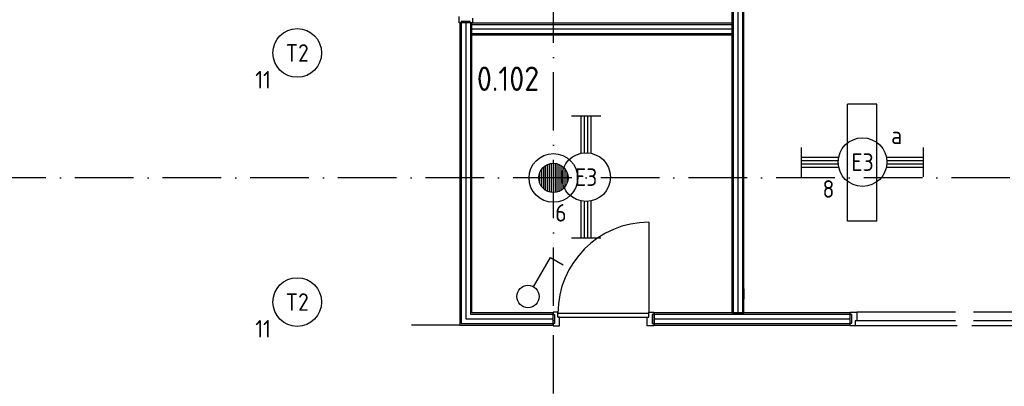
# Model space of a CAD drawing. Header units: millimetres. Extents: x 90707 to 259985, y -1262 to 84291.
# Tile 59 of 85: x 175866 to 185976, y 55669 to 59432. Entities that reach past the tile are written whole.
import ezdxf
from ezdxf.enums import TextEntityAlignment as Align

# ---------------------------------------------------------------- set-up
doc = ezdxf.new("R2010")
doc.units = ezdxf.units.MM
doc.header["$LTSCALE"] = 100
doc.linetypes.add('DASHDOT', pattern=[9, 6, -1.5, 0, -1.5])
doc.layers.get('0').update_dxf_attribs({"linetype": 'CONTINUOUS'})
for name, color, linetype in [('AL$7----_STRAMIEN', 1, 'DASHDOT'), ('AL$8----_HULPKOLOM', 2, 'CONTINUOUS'), ('AL$8----_HULPLIJNEN', 2, 'CONTINUOUS'), ('AL22----_BINNENWAND', 7, 'CONTINUOUS'), ('AL28----_KONSTRUKTIE', 3, 'CONTINUOUS'), ('AL32----_BINNENKOZ', 7, 'CONTINUOUS'), ('AL32----_DRAAIRICHTING', 1, 'CONTINUOUS'), ('ALL-----_REFLIJNEN', 8, 'CONTINUOUS'), ('ALXAA---_GEWBETON', 12, 'CONTINUOUS'), ('ARMATUUR', 8, 'CONTINUOUS'), ('EB63101-_ATTRIB', 2, 'CONTINUOUS'), ('EL63101-_LICHT-ARM', 3, 'CONTINUOUS'), ('EL63102-_LICHT-SCH', 3, 'CONTINUOUS'), ('EL6441--_DATACOM', 3, 'CONTINUOUS'), ('GEBOUWLABEL', 4, 'CONTINUOUS'), ('INHOUD', 7, 'CONTINUOUS'), ('OMSCHRIJVING', 7, 'CONTINUOUS'), ('OPPERVLAK', 7, 'CONTINUOUS'), ('VOLGNUMMER', 7, 'CONTINUOUS')]:
    doc.layers.add(name, color=color, linetype=linetype)
doc.styles.add('1_8', font='ISO', dxfattribs={"height": 1.8})
doc.styles.add('NORATT', font='isocp.shx')
doc.styles.get("Standard").update_dxf_attribs({"font": 'iso.shx'})

# ---------------------------------------------------------------- blocks, each defined once
blk = doc.blocks.new('EJ3T20')
at = {"color": 0}
for p, q in [((-6.25, -1.5), (-6.25, 1.5)), ((-6.25, -1.5), (-6.25, 1.5)), ((6.25, -1.5), (6.25, 1.5)), ((6.25, -1.5), (6.25, 1.5)), ((-6.25, 0.52), (-2.44, 0.52)), ((-6.25, 0.52), (-2.44, 0.52)), ((-6.25, 0.17), (-2.49, 0.17)), ((-6.25, 0.17), (-2.49, 0.17)), ((2.44, 0.52), (6.25, 0.52)), ((2.44, 0.52), (6.25, 0.52)), ((2.49, 0.17), (6.25, 0.17)), ((2.49, 0.17), (6.25, 0.17)), ((-6.25, -0.17), (-2.49, -0.17)), ((-6.25, -0.17), (-2.49, -0.17)), ((-6.25, -0.52), (-2.44, -0.52)), ((-6.25, -0.52), (-2.44, -0.52)), ((2.44, -0.52), (6.25, -0.52)), ((2.44, -0.52), (6.25, -0.52)), ((2.49, -0.17), (6.25, -0.17)), ((2.49, -0.17), (6.25, -0.17))]:
    blk.add_line(p, q, dxfattribs=at)
blk.add_circle((0, 0), 2.5, dxfattribs=at)
blk.add_circle((0, 0), 2.5, dxfattribs=at)
at = {"style": 'NORATT', "flags": 9}
blk.add_attdef('GELIJK', text='', height=1.8, dxfattribs=at).set_placement((3.5, 5), align=Align.MIDDLE_CENTER)
at = {"color": 6}
for tag, style, flags, p in [('SCHAK', 'NORATT', 8, (3.5, 2.75)), ('SCHAK', '1_8', 8, (3.5, 2.75)), ('A_CODE', 'NORATT', 8, (0, 0)), ('A_CODE', '1_8', 8, (0, 0)), ('GROEP', 'NORATT', 8, (-3.5, -2.75)), ('GROEP', '1_8', 8, (-3.5, -2.75)), ('KAST', 'NORATT', 9, (3.5, -2.75)), ('KAST', '1_8', 9, (3.5, -2.75))]:
    blk.add_attdef(tag, text='', height=1.8, dxfattribs=dict(at, style=style, flags=flags)).set_placement(p, align=Align.MIDDLE)
blk = doc.blocks.new('ES3S1')
blk.add_lwpolyline([(0.58, 1), (2.31, 4), (3.61, 3.25)])
blk.add_lwpolyline([(0.58, 1), (2.31, 4), (3.61, 3.25)])
blk.add_lwpolyline([(0.58, 1), (2.31, 4), (3.61, 3.25)])
blk.add_lwpolyline([(0.58, 1), (2.31, 4), (3.61, 3.25)])
blk.add_circle((0, 0), 1.15)
blk.add_circle((0, 0), 1.15)
blk.add_circle((0, 0), 1.15)
blk.add_circle((0, 0), 1.15)
for tag, style, flags, p in [('SCHAK', 'NORATT', 8, (3, 5.5)), ('SCHAK', '1_8', 8, (3, 5.5)), ('SCHAK', 'NORATT', 8, (3, 5.5)), ('KAST', 'NORATT', 9, (-3, 0.5)), ('KAST', '1_8', 9, (-3, 0.5)), ('KAST', 'NORATT', 9, (-3, 0.5)), ('M_CODE', 'NORATT', 9, (0, 0)), ('M_CODE', '1_8', 9, (0, 0)), ('M_CODE', 'NORATT', 9, (0, 0)), ('DOEL', 'NORATT', 9, (-3, -2)), ('DOEL', '1_8', 9, (-3, -2)), ('DOEL', 'NORATT', 9, (-3, -2)), ('GROEP', 'NORATT', 9, (-3, -4.5)), ('GROEP', '1_8', 9, (-3, -4.5)), ('GROEP', 'NORATT', 9, (-3, -4.5))]:
    blk.add_attdef(tag, text='', height=1.8, dxfattribs=dict(style=style, flags=flags)).set_placement(p, align=Align.MIDDLE_CENTER)
blk = doc.blocks.new('ES3G00')
blk.add_circle((0, 0), 2.5)
at = {"color": 6, "style": '1_8'}
for tag, flags, p in [('SCHAK', 8, (3.5, 2.75)), ('A_CODE', 8, (0, 0)), ('GROEP', 8, (-3.5, -2.75)), ('KAST', 9, (3.5, -2.75))]:
    blk.add_attdef(tag, text='', height=1.8, dxfattribs=dict(at, flags=flags)).set_placement(p, align=Align.MIDDLE)
blk = doc.blocks.new('GEBOUWLABEL')
at = {"layer": 'VOLGNUMMER'}
blk.add_lwpolyline([(-4, -1), (4, -1), (4, 1), (-4, 1)], close=True, dxfattribs=at)
at = {"color": 0, "linetype": 'ByBlock', "flags": 1}
for tag, p in [('OPPERVLAKTESOORT', (0.5, 8)), ('TERREIN', (0.5, 6.5)), ('GEBOUW', (0.5, 5)), ('GEBRUIKSFUNCTIE', (0.5, 3.5)), ('BOUWLAAG', (0.5, 2)), ('HOOGTE', (0, -6.5)), ('RUIMTEFUNCTIE', (0, -8))]:
    blk.add_attdef(tag, text='', height=1, dxfattribs=at).set_placement(p, align=Align.MIDDLE_CENTER)
at = {"layer": 'INHOUD', "color": 0, "linetype": 'ByBlock'}
blk.add_attdef('INHOUD', text='', height=1, dxfattribs=at).set_placement((0, -5), align=Align.MIDDLE_CENTER)
at = {"layer": 'OMSCHRIJVING', "color": 0, "linetype": 'ByBlock'}
blk.add_attdef('OMSCHRIJVING', text='', height=1, dxfattribs=at).set_placement((0, -2), align=Align.MIDDLE_CENTER)
at = {"layer": 'OPPERVLAK', "color": 0, "linetype": 'ByBlock'}
blk.add_attdef('OPPERVLAK', text='', height=1, dxfattribs=at).set_placement((0, -3.5), align=Align.MIDDLE_CENTER)
at = {"layer": 'VOLGNUMMER', "color": 0, "linetype": 'ByBlock'}
blk.add_attdef('VOLGNUMMER', text='', height=1, dxfattribs=at).set_placement((0, 0), align=Align.MIDDLE_CENTER)
blk = doc.blocks.new('A$Cca306792')
at = {"layer": 'AL$7----_STRAMIEN', "color": 1}
for points in [[(90228, 5550), (90228, 78659)], [(146222, 59070), (2867, 59070)]]:
    blk.add_lwpolyline(points, dxfattribs=at)
at = {"layer": 'AL$8----_HULPKOLOM', "color": 8}
blk.add_circle((90228, 59070), 250, dxfattribs=at)
blk.add_circle((90228, 59070), 250, dxfattribs=at)
at = {"layer": 'AL$8----_HULPLIJNEN', "color": 8}
for p, q in [((92184, 57933), (92184, 57827)), ((89266, 57560), (88772, 57560)), ((92223, 57560), (92815, 57560))]:
    blk.add_line(p, q, dxfattribs=at)
at = {"layer": 'AL22----_BINNENWAND', "color": 8}
for p, q in [((92059, 65352), (92059, 57685)), ((92184, 57685), (92184, 65352)), ((89266, 60661), (89266, 57560)), ((89391, 60661), (89266, 60661)), ((89391, 57685), (89391, 60661)), ((89391, 60661), (92059, 60661)), ((89391, 60536), (89391, 60661)), ((92059, 60661), (92059, 60536)), ((92059, 60536), (89391, 60536)), ((90224, 57685), (89391, 57685)), ((90224, 57560), (90224, 57685)), ((91258, 57685), (91258, 57560)), ((92059, 57685), (92184, 57685)), ((89266, 57560), (90224, 57560))]:
    blk.add_line(p, q, dxfattribs=at)
at = {"layer": 'AL22----_BINNENWAND', "color": 8, "linetype": 'Continuous'}
for p, q in [((92074, 65352), (92074, 57685)), ((92169, 65352), (92169, 57685)), ((89281, 60661), (89281, 57575)), ((89376, 60661), (89376, 57670)), ((89391, 60646), (92059, 60646)), ((89391, 60551), (92059, 60551)), ((89376, 57670), (90224, 57670)), ((89281, 57575), (90224, 57575))]:
    blk.add_line(p, q, dxfattribs=at)
at = {"layer": 'AL22----_BINNENWAND', "color": 8}
for points in [[(92059, 65352), (92059, 57685), (92184, 57685), (92184, 65352)], [(91262, 57560), (93275, 57560), (93275, 57685), (91262, 57685)]]:
    blk.add_lwpolyline(points, close=True, dxfattribs=at)
at = {"layer": 'AL22----_BINNENWAND', "color": 8, "linetype": 'Continuous'}
for points in [[(92074, 65352), (92074, 57685)], [(92169, 65352), (92169, 57685)], [(91262, 57670), (93275, 57670)], [(91262, 57575), (93275, 57575)]]:
    blk.add_lwpolyline(points, dxfattribs=at)
at = {"layer": 'AL28----_KONSTRUKTIE', "color": 8}
blk.add_circle((90228, 59070), 150, dxfattribs=at)
blk.add_circle((90228, 59070), 150, dxfattribs=at)
at = {"layer": 'AL32----_BINNENKOZ', "color": 8}
for p, q in [((89259, 60661), (89259, 60728)), ((89373, 60677), (89281, 60677)), ((89281, 60677), (89281, 60661)), ((89373, 60661), (89373, 60677)), ((89398, 60711), (89398, 60661)), ((89281, 60661), (89259, 60661)), ((89398, 60661), (89373, 60661)), ((90224, 57692), (90224, 57667)), ((90274, 57692), (90224, 57692)), ((90224, 57667), (90240, 57667)), ((90240, 57667), (90240, 57575)), ((90274, 57641), (90274, 57692)), ((90274, 57681), (91208, 57681)), ((90274, 57641), (91208, 57641)), ((90291, 57641), (90274, 57641)), ((90291, 57553), (90291, 57641)), ((91191, 57553), (91191, 57641)), ((91191, 57641), (91208, 57641)), ((91208, 57641), (91208, 57692)), ((91208, 57692), (91258, 57692)), ((91258, 57667), (91242, 57667)), ((91242, 57667), (91242, 57575)), ((91258, 57692), (91258, 57667)), ((90240, 57575), (90224, 57575)), ((90224, 57575), (90224, 57553)), ((90224, 57553), (90291, 57553)), ((91258, 57553), (91191, 57553)), ((91242, 57575), (91258, 57575)), ((91258, 57575), (91258, 57553))]:
    blk.add_line(p, q, dxfattribs=at)
for points in [[(93275, 57553), (93275, 57578), (93291, 57578), (93291, 57667), (93275, 57667), (93275, 57692), (93342, 57692), (93342, 57604), (93325, 57604), (93325, 57553), (93275, 57553)], [(94358, 57692), (93342, 57692)], [(95558, 57692), (94542, 57692)], [(94375, 57553), (93325, 57553)], [(94358, 57604), (93342, 57604)], [(95575, 57553), (94525, 57553)], [(95558, 57604), (94542, 57604)]]:
    blk.add_lwpolyline(points, dxfattribs=at)
at = {"layer": 'AL32----_DRAAIRICHTING', "color": 8}
blk.add_line((91208, 58615), (91208, 57681), dxfattribs=at)
blk.add_arc((91208, 57681), 934, 90, 180, dxfattribs=at)
at = {"layer": 'ALL-----_REFLIJNEN', "color": 8, "linetype": 'Continuous'}
for p, q in [((92122, 65352), (92122, 57685)), ((89328, 60661), (89328, 57622)), ((89391, 60599), (92059, 60599)), ((89328, 57622), (90224, 57622)), ((91258, 57622), (92028, 57622))]:
    blk.add_line(p, q, dxfattribs=at)
for points in [[(92122, 65352), (92122, 57685)], [(91262, 57622), (93275, 57622)]]:
    blk.add_lwpolyline(points, dxfattribs=at)
at = {"layer": 'ALXAA---_GEWBETON', "color": 8}
for p, q in [((90108, 58980), (90108, 59160)), ((90108, 58980), (90108, 59160)), ((90128, 58958), (90128, 59181)), ((90128, 58958), (90128, 59181)), ((90148, 58943), (90148, 59196)), ((90148, 58943), (90148, 59196)), ((90168, 58932), (90168, 59207)), ((90168, 58932), (90168, 59207)), ((90188, 58925), (90188, 59214)), ((90188, 58925), (90188, 59214)), ((90208, 58921), (90208, 59218)), ((90208, 58921), (90208, 59218)), ((90228, 58920), (90228, 59220)), ((90228, 58920), (90228, 59220)), ((90248, 58921), (90248, 59218)), ((90248, 58921), (90248, 59218)), ((90268, 58925), (90268, 59214)), ((90268, 58925), (90268, 59214)), ((90288, 58932), (90288, 59207)), ((90288, 58932), (90288, 59207)), ((90308, 58943), (90308, 59196)), ((90308, 58943), (90308, 59196)), ((90328, 58958), (90328, 59181)), ((90328, 58958), (90328, 59181)), ((90348, 58980), (90348, 59160)), ((90348, 58980), (90348, 59160)), ((90088, 59016), (90088, 59123)), ((90088, 59016), (90088, 59123)), ((90368, 59016), (90368, 59123)), ((90368, 59016), (90368, 59123))]:
    blk.add_line(p, q, dxfattribs=at)
at = {"layer": 'ARMATUUR', "color": 8}
for points in [[(93549, 59826), (93249, 59826)], [(93249, 58626), (93249, 59826)], [(93549, 58626), (93549, 59826)], [(93549, 58626), (93249, 58626)]]:
    blk.add_lwpolyline(points, dxfattribs=at)
at = {"layer": 'GEBOUWLABEL', "color": 8, "xscale": 250, "yscale": 250, "zscale": 250}
blk.add_blockref('GEBOUWLABEL', (95718, 61497), dxfattribs=at).add_auto_attribs({'VOLGNUMMER': '0.10a', 'OMSCHRIJVING': 'theorielokaal', 'OPPERVLAK': '69.8 m2', 'INHOUD': '294.2 m3'})
at = {"layer": 'VOLGNUMMER', "color": 252, "linetype": 'ByBlock'}
for tag, p in [('0.28', (16187, 74214)), ('0.16', (78893, 73105)), ('0.17', (62961, 72994)), ('0.29', (35887, 72529)), ('0.18', (53124, 64542)), ('0.701', (85482, 63517)), ('0.32', (36092, 63166)), ('0.30', (29366, 63128)), ('0.12', (90689, 63024)), ('0.29A', (33165, 62745)), ('0.30', (38191, 61494)), ('0.27', (17657, 61363)), ('0.19', (61479, 61433)), ('0.14', (89762, 60088)), ('0.33', (45869, 59450)), ('0.15', (73454, 57402)), ('0.25', (28058, 57013)), ('0.801', (112714, 57073)), ('0.18A', (61029, 56759)), ('0.26A', (36299, 54851)), ('0.20', (60895, 53506)), ('0.800', (90980, 50804)), ('0.25A', (73288, 48435)), ('0.300', (94483, 48257)), ('0.21', (58702, 48178)), ('0.24', (35041, 47783)), ('0.102', (87631, 47613)), ('0.203', (95795, 46197)), ('0.26', (18559, 46119)), ('0.802', (68387, 42721)), ('0.204', (95497, 42149)), ('0.07B', (66790, 38909)), ('0.702', (95327, 36513))]:
    blk.add_attdef(tag, text='', height=250, dxfattribs=at).set_placement(p, align=Align.MIDDLE_CENTER)
at = {"layer": 'VOLGNUMMER', "color": 8, "linetype": 'ByBlock'}
blk.add_attdef('0.600', text='', height=250, dxfattribs=at).set_placement((96800, 48300), align=Align.MIDDLE_CENTER)

msp = doc.modelspace()

# ---------------------------------------------------------------- block references
at = {"layer": 'EL63101-_LICHT-ARM'}
ref = msp.add_blockref('ES3G00', (178715, 59091, 3500), dxfattribs=dict(at, xscale=100, yscale=100, zscale=100))
ref.add_attrib('A_CODE', 'T2', dxfattribs={"layer": 'EB63101-_ATTRIB', "color": 1, "height": 180, "style": '1_8', "flags": 8}).set_placement((178715, 59091, 3500), align=Align.MIDDLE)
ref.add_attrib('GROEP', '11', dxfattribs={"layer": 'EB63101-_ATTRIB', "color": 1, "height": 180, "style": '1_8', "flags": 8}).set_placement((178365, 58816, 3500), align=Align.MIDDLE)
ref = msp.add_blockref('EJ3T20', (181682, 57816, 2600), dxfattribs=dict(at, xscale=100, yscale=100, zscale=100, rotation=90))
ref.add_attrib('A_CODE', 'E3', dxfattribs={"layer": 'EB63101-_ATTRIB', "color": 1, "height": 180, "style": '1_8', "flags": 8}).set_placement((181682, 57816, 2600), align=Align.MIDDLE)
ref.add_attrib('GROEP', '6', dxfattribs={"layer": 'EB63101-_ATTRIB', "color": 1, "height": 180, "style": '1_8', "flags": 8}).set_placement((181423, 57450, 2600), align=Align.MIDDLE)
ref = msp.add_blockref('EJ3T20', (184520, 57970, 3500), dxfattribs=dict(at, xscale=100, yscale=100, zscale=100))
ref.add_attrib('A_CODE', 'E3', dxfattribs={"layer": 'EB63101-_ATTRIB', "color": 1, "height": 180, "style": '1_8', "flags": 8}).set_placement((184520, 57970, 3500), align=Align.MIDDLE)
ref.add_attrib('GROEP', '8', dxfattribs={"layer": 'EB63101-_ATTRIB', "color": 1, "height": 180, "style": '1_8', "flags": 8}).set_placement((184170, 57695, 3500), align=Align.MIDDLE)
ref.add_attrib('SCHAK', 'a', dxfattribs={"layer": 'EB63101-_ATTRIB', "color": 1, "height": 180, "style": '1_8', "flags": 8}).set_placement((184870, 58245, 3500), align=Align.MIDDLE)
ref = msp.add_blockref('ES3G00', (178715, 56534, 3500), dxfattribs=dict(at, xscale=100, yscale=100, zscale=100))
ref.add_attrib('A_CODE', 'T2', dxfattribs={"layer": 'EB63101-_ATTRIB', "color": 1, "height": 180, "style": '1_8', "flags": 8}).set_placement((178715, 56534, 3500), align=Align.MIDDLE)
ref.add_attrib('GROEP', '11', dxfattribs={"layer": 'EB63101-_ATTRIB', "color": 1, "height": 180, "style": '1_8', "flags": 8}).set_placement((178365, 56259, 3500), align=Align.MIDDLE)
at = {"layer": 'EL63102-_LICHT-SCH', "xscale": 100, "yscale": 100, "zscale": 100}
msp.add_blockref('ES3S1', (181085, 56591, 1050), dxfattribs=at)
at = {"layer": 'EL6441--_DATACOM'}
ref = msp.add_blockref('A$Cca306792', (91118, -1262), dxfattribs=at)
ref.add_attrib('0.14', '0.102', dxfattribs={"layer": 'VOLGNUMMER', "color": 252, "linetype": 'ByBlock', "height": 250}).set_placement((180880, 58826), align=Align.MIDDLE_CENTER)

doc.saveas('drawing.dxf')
